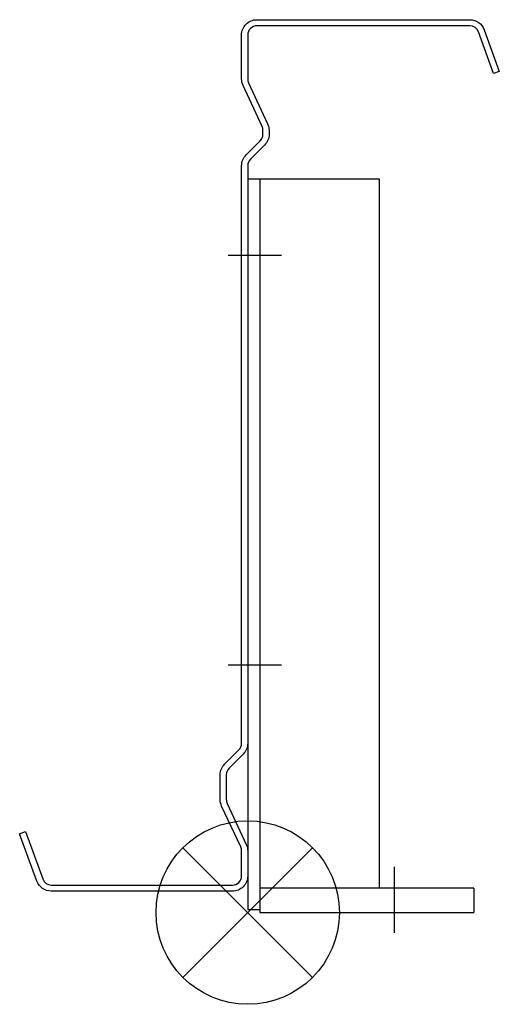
# Model space of a CAD drawing. Extents: x -158 to -1, y 81 to 403.
import ezdxf

# ---------------------------------------------------------------- set-up
doc = ezdxf.new("R2010")
doc.units = 0
doc.header["$LTSCALE"] = 100
doc.header["$MEASUREMENT"] = 0
doc.layers.get('0').update_dxf_attribs({"linetype": 'CONTINUOUS'})

# ---------------------------------------------------------------- blocks, each defined once
blk = doc.blocks.new('285BC')
at = {"color": 255}
for p, q in [((0, 240), (0, 1)), ((0, 240), (43, 240)), ((4, 240), (4, 1)), ((43, 240), (43, 8)), ((-6.36, 215), (11.08, 215)), ((-6.36, 81), (11.08, 81)), ((48, -6.58), (48, 14.91)), ((74, 8), (4, 8)), ((4, 8), (4, 0)), ((74, 8), (74, 0)), ((0, 1), (4, 1)), ((4, 0), (74, 0))]:
    blk.add_line(p, q, dxfattribs=at)
blk = doc.blocks.new('SOP')
at = {"color": 6}
for p, q in [((-7.07, 7.07), (7.07, -7.07)), ((7.07, 7.07), (-7.07, -7.07))]:
    blk.add_line(p, q, dxfattribs=at)
blk.add_circle((0, 0), 10, dxfattribs=at)

msp = doc.modelspace()

# ---------------------------------------------------------------- linework, layer by layer
at = {"color": 255}
msp.add_lwpolyline([(-0.69, 386.5), (-2.57, 385.82), (-7.53, 399.44, 0.315299), (-10.35, 401.42), (-80.05, 401.42, 0.414214), (-83.05, 398.42), (-83.05, 384.03, 0.109592), (-82.76, 382.76), (-76.52, 369.37, -0.109592), (-76.05, 367.25), (-76.05, 365.96, -0.198912), (-77.51, 362.43), (-82.17, 357.77, 0.198912), (-83.05, 355.65), (-83.05, 166.79, -0.198912), (-84.51, 163.26), (-89.17, 158.6, 0.198912), (-90.05, 156.48), (-90.05, 148.39, 0.109592), (-89.76, 147.12), (-83.52, 133.73, -0.109592), (-83.05, 131.61), (-83.05, 123.42, -0.414214), (-88.05, 118.42), (-147.35, 118.42, -0.315299), (-152.04, 121.71), (-157.69, 137.22), (-155.81, 137.9), (-150.16, 122.4, 0.315299), (-147.35, 120.42), (-88.05, 120.42, 0.414214), (-85.05, 123.42), (-85.05, 131.61, 0.109592), (-85.33, 132.88), (-91.58, 146.27, -0.109592), (-92.05, 148.39), (-92.05, 156.48, -0.198912), (-90.58, 160.02), (-85.92, 164.67, 0.198912), (-85.05, 166.79), (-85.05, 355.65, -0.198912), (-83.58, 359.18), (-78.92, 363.84, 0.198912), (-78.05, 365.96), (-78.05, 367.25, 0.109592), (-78.33, 368.52), (-84.58, 381.91, -0.109592), (-85.05, 384.03), (-85.05, 398.42, -0.414214), (-80.05, 403.42), (-10.35, 403.42, -0.315299), (-5.65, 400.13)], format="xyb", close=True, dxfattribs=at)

# ---------------------------------------------------------------- block references
msp.add_blockref('285BC', (-83.05, 111.42))
at = {"xscale": 3, "yscale": 3, "zscale": 3}
msp.add_blockref('SOP', (-83.05, 111.42), dxfattribs=at)

doc.saveas('drawing.dxf')
